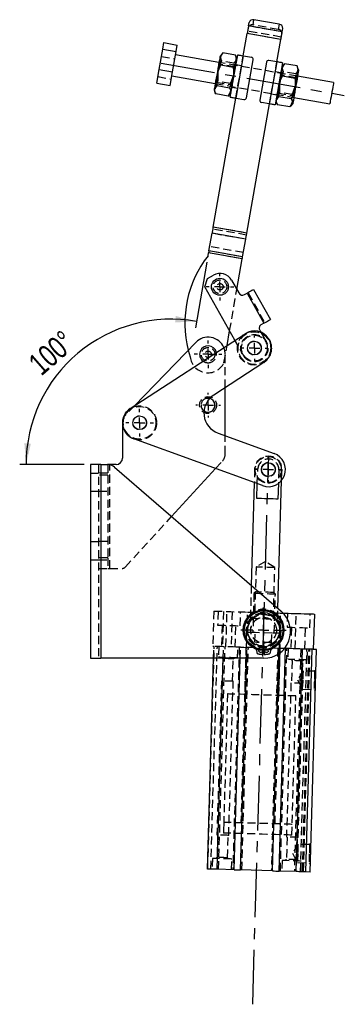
# Model space of a CAD drawing. Extents: x 121 to 968, y 26 to 742.
# Tile 3 of 10: x 478 to 579, y 26 to 332. Entities that reach past the tile are written whole.
import ezdxf

# ---------------------------------------------------------------- set-up
doc = ezdxf.new("R2010")
doc.units = 0
doc.header["$LTSCALE"] = 2
doc.linetypes.add('CENTERX2', pattern=[20.32, 12.7, -2.54, 2.54, -2.54])
doc.linetypes.add('HIDDEN', pattern=[1.905, 1.27, -0.635])
doc.layers.get('0').update_dxf_attribs({"linetype": 'CONTINUOUS'})
doc.styles.add('SLDTEXTSTYLE0', font='TXT', dxfattribs={"width": 0.75})
doc.dimstyles.new('SLDDIMSTYLE1', dxfattribs={"dimtxt": 7, "dimasz": 6.604, "dimexe": 0, "dimexo": 0.0625, "dimgap": 1.75, "dimtad": 1, "dimdec": 4, "dimlfac": 3, "dimzin": 12, "dimtxsty": 'SLDTEXTSTYLE0', "dimsah": 1, "dimcen": 0.09, "dimazin": 3, "dimtfac": 1, "dimtofl": 0, "dimtmove": 0, "dimatfit": 3, "dimtolj": 1, "dimtzin": 12})

# ---------------------------------------------------------------- blocks, each defined once
blk = doc.blocks.new('_D_4')
at = {"color": 179, "linetype": 'CONTINUOUS'}
for p, q in [((535.97, 256.82), (532.37, 236.38)), ((497.69, 193.77), (477.59, 193.77))]:
    blk.add_line(p, q, dxfattribs=at)
blk.add_arc((524.85, 193.77), 45.27, 80, 180, dxfattribs=at)
for points in [[(532.71, 238.35), (526.25, 240.03), (526.04, 238.01)], [(479.59, 193.77), (481.08, 200.28), (479.05, 200.43)]]:
    blk.add_solid(points, dxfattribs=at)
at = {"color": 179, "linetype": 'CONTINUOUS', "insert": (479.72, 226.41, 0.07), "char_height": 7, "attachment_point": 1, "rotation": 41.1935, "style": 'SLDTEXTSTYLE0'}
blk.add_mtext('100°', dxfattribs=at)
blk = doc.blocks.new('SW_CENTERMARKSYMBOL_6')
at = {"color": 0, "linetype": 'CONTINUOUS'}
for p, q in [((0, 3.33), (0, 7.07)), ((-3.33, 0), (-7.07, 0)), ((0, 0), (-1.67, 0)), ((0, 0), (0, 1.67)), ((0, 0), (0, -1.67)), ((0, 0), (1.67, 0)), ((3.33, 0), (7.07, 0)), ((0, -3.33), (0, -7.07))]:
    blk.add_line(p, q, dxfattribs=at)
blk = doc.blocks.new('SW_CENTERMARKSYMBOL_7')
at = {"color": 0, "linetype": 'CONTINUOUS'}
for p, q in [((0, 3.33), (0, 4.31)), ((-3.33, 0), (-4.31, 0)), ((0, 0), (-1.67, 0)), ((0, 0), (0, 1.67)), ((0, 0), (0, -1.67)), ((0, 0), (1.67, 0)), ((3.33, 0), (4.31, 0)), ((0, -3.33), (0, -4.31))]:
    blk.add_line(p, q, dxfattribs=at)
blk = doc.blocks.new('SW_CENTERMARKSYMBOL_8')
at = {"color": 0, "linetype": 'CONTINUOUS'}
for p, q in [((0, 3.33), (0, 4.31)), ((-3.33, 0), (-4.31, 0)), ((0, 0), (-1.67, 0)), ((0, 0), (0, 1.67)), ((0, 0), (0, -1.67)), ((0, 0), (1.67, 0)), ((3.33, 0), (4.31, 0)), ((0, -3.33), (0, -4.31))]:
    blk.add_line(p, q, dxfattribs=at)
blk = doc.blocks.new('SW_CENTERMARKSYMBOL_9')
at = {"color": 0, "linetype": 'CONTINUOUS'}
for p, q in [((0, 3.33), (0, 4.31)), ((-3.33, 0), (-4.31, 0)), ((0, 0), (-1.67, 0)), ((0, 0), (0, 1.67)), ((0, 0), (0, -1.67)), ((0, 0), (1.67, 0)), ((3.33, 0), (4.31, 0)), ((0, -3.33), (0, -4.31))]:
    blk.add_line(p, q, dxfattribs=at)
blk = doc.blocks.new('SW_CENTERMARKSYMBOL_10')
at = {"color": 0, "linetype": 'CONTINUOUS'}
for p, q in [((0, 3.33), (0, 3.78)), ((-3.33, 0), (-3.78, 0)), ((0, 0), (-1.67, 0)), ((0, 0), (0, 1.67)), ((0, 0), (0, -1.67)), ((0, 0), (1.67, 0)), ((3.33, 0), (3.78, 0)), ((0, -3.33), (0, -3.78))]:
    blk.add_line(p, q, dxfattribs=at)
blk = doc.blocks.new('SW_CENTERMARKSYMBOL_11')
at = {"color": 0, "linetype": 'CONTINUOUS'}
for p, q in [((0, 3.33), (0, 4.31)), ((-3.33, 0), (-4.31, 0)), ((0, 0), (-1.67, 0)), ((0, 0), (0, 1.67)), ((0, 0), (0, -1.67)), ((0, 0), (1.67, 0)), ((3.33, 0), (4.31, 0)), ((0, -3.33), (0, -4.31))]:
    blk.add_line(p, q, dxfattribs=at)
blk = doc.blocks.new('SW_CENTERMARKSYMBOL_12')
at = {"color": 0, "linetype": 'CONTINUOUS'}
for p, q in [((0, 3.33), (0, 3.87)), ((-3.33, 0), (-3.87, 0)), ((0, 0), (-1.67, 0)), ((0, 0), (0, 1.67)), ((0, 0), (0, -1.67)), ((0, 0), (1.67, 0)), ((3.33, 0), (3.87, 0)), ((0, -3.33), (0, -3.87))]:
    blk.add_line(p, q, dxfattribs=at)

msp = doc.modelspace()

# ---------------------------------------------------------------- linework, layer by layer
at = {"color": 7, "linetype": 'CONTINUOUS'}
for p, q in [((548.9314, 330.318116), (549.121003, 331.393404)), ((558.5022, 330.848299), (550.62374, 332.237485)), ((559.436016, 328.465872), (548.9314, 330.318116)), ((559.436016, 328.465872), (559.625619, 329.54116)), ((522.167114, 323.075446), (522.529451, 325.130356)), ((522.529451, 325.130356), (526.731297, 324.389461)), ((547.29198, 321.020497), (548.516398, 327.964527)), ((559.021014, 326.112273), (548.516398, 327.964527)), ((557.796595, 319.168243), (559.021014, 326.112273)), ((521.053313, 316.758765), (522.167114, 323.075446)), ((522.167114, 323.075446), (526.368961, 322.334541)), ((525.25516, 316.017869), (526.368961, 322.334541)), ((526.368961, 322.334541), (526.731297, 324.389461)), ((540.957854, 321.96221), (540.706744, 321.661962)), ((544.834234, 321.278704), (540.957854, 321.96221)), ((539.721017, 318.970703), (526.196324, 321.355475)), ((540.687437, 321.678165), (540.068314, 320.940319)), ((543.236842, 308.196508), (545.552152, 321.327272)), ((544.974474, 320.909384), (544.834234, 321.278704)), ((545.320621, 320.014192), (544.992422, 320.915911)), ((545.042324, 307.878149), (547.357634, 321.008914)), ((547.357634, 321.008914), (549.819654, 320.574793)), ((548.276648, 307.984802), (550.360427, 319.802496)), ((554.496619, 319.073173), (552.412841, 307.25548)), ((557.730941, 319.179826), (555.268921, 319.613946)), ((557.730941, 319.179826), (555.415633, 306.049052)), ((559.53642, 318.861468), (557.221113, 305.730698)), ((520.30185, 312.497003), (521.053313, 316.758765)), ((521.053313, 316.758765), (525.25516, 316.017869)), ((524.503696, 311.756107), (525.25516, 316.017869)), ((544.150025, 317.398352), (540.273642, 318.081859)), ((559.924014, 318.286233), (559.304891, 317.548397)), ((560.194431, 318.570289), (559.943321, 318.270031)), ((564.070814, 317.886773), (560.194431, 318.570289)), ((564.211054, 317.517452), (564.070814, 317.886773)), ((564.557198, 316.62227), (564.228999, 317.523989)), ((525.03867, 314.790083), (538.563364, 312.405321)), ((563.386602, 314.006421), (559.510219, 314.689927)), ((575.436709, 312.673065), (564.209901, 314.652654)), ((520.30185, 312.497003), (524.503696, 311.756107)), ((538.216067, 310.435705), (538.545495, 309.530609)), ((543.022323, 311.002844), (539.145942, 311.68635)), ((537.89259, 267.713907), (544.976669, 307.889723)), ((542.578834, 308.487686), (538.702454, 309.171193)), ((542.851565, 308.774494), (543.468374, 309.509578)), ((545.042324, 307.878149), (547.504343, 307.444029)), ((557.452642, 307.043774), (557.782072, 306.138677)), ((562.258902, 307.610912), (558.382519, 308.294418)), ((563.05225, 308.087272), (574.279058, 306.107683)), ((548.397206, 265.861658), (555.481288, 306.037479)), ((555.415633, 306.049052), (552.953614, 306.483172)), ((561.815414, 305.09576), (557.939031, 305.779271)), ((562.088145, 305.382568), (562.704953, 306.117657)), ((548.397206, 265.861658), (537.89259, 267.713907)), ((536.584715, 260.296579), (537.548143, 265.760454)), ((548.052761, 263.90821), (537.548143, 265.760454)), ((547.089331, 258.444332), (548.052761, 263.90821)), ((536.319731, 258.793777), (536.474492, 259.671475)), ((546.979107, 257.819228), (536.474492, 259.671475)), ((547.089331, 258.444332), (536.584715, 260.296579)), ((545.292485, 248.25392), (546.979107, 257.819228)), ((535.360153, 249.051052), (536.097688, 251.683844)), ((536.097688, 251.683844), (537.986234, 252.745842)), ((544.693835, 232.453011), (535.360153, 249.051052)), ((543.660355, 251.156328), (545.893357, 247.185395)), ((547.709075, 246.676748), (548.481721, 247.111236)), ((548.481721, 247.111236), (553.710016, 237.813781)), ((550.51554, 248.254925), (555.743836, 238.957471)), ((553.710016, 237.813781), (552.937371, 237.379294)), ((512.082801, 211.24231), (547.849613, 234.505577)), ((542.222989, 230.845936), (543.028534, 235.414409)), ((552.42873, 235.563574), (552.757539, 234.97885)), ((532.493045, 231.815304), (513.391514, 212.093516)), ((553.665432, 225.563873), (538.074685, 215.423421)), ((541.657376, 202.76112), (541.657376, 217.753657)), ((509.657376, 207.428353), (509.657376, 195.771459)), ((539.433872, 203.568625), (556.915142, 197.219981)), ((553.274028, 187.19401), (513.170151, 201.758475)), ((502.857839, 193.77146), (499.691173, 193.77146)), ((499.691173, 193.77146), (499.691173, 133.438123)), ((502.857839, 193.77146), (502.857839, 133.438123)), ((502.857839, 193.77146), (504.992455, 193.77146)), ((507.657376, 193.77146), (505.691173, 193.77146)), ((507.171504, 192.960596), (559.128104, 148.077635)), ((524.971114, 177.584318), (538.657857, 192.502144)), ((550.739803, 188.11436), (549.804854, 156.131568)), ((551.542225, 183.206954), (551.67575, 187.774455)), ((558.066505, 148.994702), (559.231319, 188.840713)), ((558.258333, 187.913376), (558.115133, 183.014808)), ((569.453049, 147.227022), (569.131626, 136.231723)), ((556.436899, 67.239874), (558.415207, 134.913845)), ((558.449376, 67.181044), (560.475322, 136.484765)), ((561.945441, 136.44179), (560.475322, 136.484765)), ((563.755744, 67.025923), (565.781691, 136.329654)), ((565.781691, 136.329654), (565.655696, 136.333329)), ((565.90472, 136.326048), (565.781691, 136.329654)), ((566.772484, 66.937738), (568.798436, 136.241459)), ((568.105248, 66.898776), (570.131195, 136.202497)), ((568.798436, 136.241459), (568.698806, 136.244369)), ((570.131195, 136.202497), (569.131626, 136.231723)), ((499.691173, 133.438123), (502.857839, 133.438123)), ((553.680477, 133.438123), (502.857839, 133.438123)), ((536.118913, 67.833824), (538.036717, 133.438123)), ((539.135655, 67.745639), (541.056037, 133.438123)), ((544.442023, 67.590518), (546.36694, 133.438123)), ((546.454497, 67.531688), (548.381133, 133.438123)), ((544.442023, 67.590518), (539.135655, 67.745639)), ((556.436899, 67.239874), (546.454497, 67.531688)), ((563.755744, 67.025923), (558.449376, 67.181044)), ((568.105248, 66.898776), (566.772484, 66.937738))]:
    msp.add_line(p, q, dxfattribs=at)
at = {"color": 7, "linetype": 'HIDDEN'}
for p, q in [((550.341537, 330.637041), (550.62374, 332.237485)), ((559.153818, 326.865428), (548.6492, 328.717672)), ((559.436016, 328.465872), (548.9314, 330.318116)), ((558.220002, 329.247855), (550.341537, 330.637041)), ((558.5022, 330.848299), (558.220002, 329.247855)), ((559.021014, 326.112273), (548.516398, 327.964527)), ((521.777987, 320.868594), (525.979833, 320.127689)), ((564.209901, 314.652654), (539.721017, 318.970703)), ((544.390746, 318.763547), (540.514365, 319.447063)), ((544.976669, 307.889723), (547.29198, 321.020497)), ((545.042324, 307.878149), (547.357634, 321.008914)), ((557.730941, 319.179826), (555.415633, 306.049052)), ((555.481288, 306.037479), (557.796595, 319.168243)), ((539.828773, 318.443987), (539.683191, 318.756186)), ((544.691923, 317.586484), (539.828773, 318.443987)), ((544.688228, 317.565533), (544.691923, 317.586484)), ((544.9355, 317.830069), (544.691923, 317.586484)), ((546.742094, 317.901932), (545.002267, 318.208717)), ((558.986538, 315.742913), (557.246708, 316.049688)), ((563.627325, 315.371626), (559.750942, 316.055132)), ((520.664186, 314.551913), (524.866032, 313.811017)), ((538.601188, 312.619838), (538.844765, 312.863412)), ((538.844765, 312.863412), (543.707915, 312.00591)), ((543.263046, 312.368038), (539.386663, 313.051554)), ((559.06535, 315.052065), (558.91977, 315.364264)), ((563.928498, 314.194563), (559.06535, 315.052065)), ((563.924807, 314.173602), (563.928498, 314.194563)), ((564.172077, 314.438137), (563.928498, 314.194563)), ((538.563364, 312.405321), (563.05225, 308.087272)), ((543.707915, 312.00591), (543.853494, 311.693711)), ((543.78673, 311.315063), (545.526557, 311.008287)), ((562.499625, 308.976117), (558.623242, 309.659623)), ((556.03117, 309.156033), (557.771, 308.849258)), ((557.837767, 309.227907), (558.081342, 309.471491)), ((558.081342, 309.471491), (562.944495, 308.613979)), ((562.944495, 308.613979), (563.090074, 308.30178)), ((548.286982, 265.236554), (537.782366, 267.088804)), ((548.397206, 265.861658), (537.89259, 267.713907)), ((548.052761, 263.90821), (537.548143, 265.760454)), ((547.323553, 259.772676), (536.818937, 261.624923)), ((546.979107, 257.819228), (536.474492, 259.671475)), ((547.089331, 258.444332), (536.584715, 260.296579)), ((543.028534, 235.414409), (545.292485, 248.25392)), ((548.481721, 247.111236), (553.710016, 237.813781)), ((548.772266, 247.27462), (554.000564, 237.977165)), ((552.757539, 234.97885), (554.389341, 232.077029)), ((541.267604, 225.42768), (542.222989, 230.845936)), ((547.547686, 227.378023), (544.693835, 232.453011)), ((530.148064, 229.394179), (530.762988, 227.279927)), ((541.657376, 217.753657), (541.657376, 228.104792)), ((513.391514, 212.093516), (510.220752, 208.819795)), ((541.657376, 197.068915), (541.657376, 202.76112)), ((502.191173, 193.77146), (502.191173, 133.438123)), ((502.857839, 193.77146), (502.857839, 133.438123)), ((504.992455, 193.77146), (505.024506, 193.77146)), ((505.024506, 193.77146), (505.024506, 190.438124)), ((505.691173, 193.77146), (505.024506, 193.77146)), ((505.691173, 161.438125), (505.691173, 193.77146)), ((505.691173, 161.438125), (505.691173, 193.697406)), ((538.657857, 192.502144), (540.780232, 194.81542)), ((499.691173, 191.104792), (502.191173, 191.104792)), ((505.024506, 191.104792), (502.191173, 191.104792)), ((505.024506, 190.438124), (502.191173, 190.438124)), ((505.024506, 190.438124), (505.024506, 164.77146)), ((550.86306, 192.330696), (550.739803, 188.11436)), ((551.67575, 187.774455), (551.808132, 192.303067)), ((558.381039, 192.110924), (558.258333, 187.913376)), ((559.231319, 188.840713), (559.32611, 192.083295)), ((499.691173, 185.438127), (502.191173, 185.438127)), ((502.191173, 185.438127), (505.024506, 185.438127)), ((510.553666, 161.87006), (524.971114, 177.584318)), ((499.691173, 169.771461), (502.191173, 169.771461)), ((505.024506, 169.771461), (502.191173, 169.771461)), ((499.691173, 164.104792), (502.191173, 164.104792)), ((505.024506, 164.77146), (502.191173, 164.77146)), ((502.191173, 164.104792), (505.024506, 164.104792)), ((505.024506, 164.77146), (505.024506, 161.438125)), ((554.25681, 163.548428), (551.27323, 161.87237)), ((557.137393, 161.700942), (554.25681, 163.548428)), ((502.191173, 161.438125), (505.024506, 161.438125)), ((505.024506, 161.438125), (505.691173, 161.438125)), ((505.691173, 161.438125), (509.57119, 161.438125)), ((551.27323, 161.87237), (550.805703, 145.879202)), ((556.669864, 145.707774), (557.137393, 161.700942)), ((549.804854, 156.131568), (549.506257, 145.91719)), ((550.631283, 153.601724), (550.276099, 141.451585)), ((551.157341, 154.097898), (550.631283, 153.601724)), ((557.295102, 153.406921), (556.798928, 153.932982)), ((556.939918, 141.256782), (557.295102, 153.406921)), ((538.133095, 148.142599), (537.81167, 137.14729)), ((539.432541, 148.104611), (539.305918, 143.773127)), ((541.131815, 148.054935), (540.810389, 137.059632)), ((541.902495, 137.027704), (542.223918, 148.023012)), ((543.797342, 147.977012), (543.475919, 136.981709)), ((546.369568, 143.566636), (546.496191, 147.898121)), ((548.327511, 136.839889), (548.648934, 147.835188)), ((557.96931, 145.669791), (558.066505, 148.994702)), ((558.615787, 136.539124), (558.93721, 147.534433)), ((561.089956, 147.4715), (560.963336, 143.140016)), ((563.467376, 136.397305), (563.788804, 147.392604)), ((568.026983, 142.933526), (568.153603, 147.26501)), ((540.672002, 143.733191), (540.477199, 137.069377)), ((544.808681, 136.942747), (545.003484, 143.606571)), ((548.276954, 141.510023), (546.543209, 82.20203)), ((550.939461, 138.430906), (551.027122, 141.429626)), ((556.188894, 141.278737), (551.027122, 141.429626)), ((556.101236, 138.280017), (556.188894, 141.278737)), ((557.205322, 81.890338), (558.939067, 141.19834)), ((562.329414, 143.100086), (562.134611, 136.436267)), ((566.466096, 136.309646), (566.660899, 142.973461)), ((536.21887, 67.830903), (538.244819, 137.134634)), ((537.188344, 67.802561), (539.214294, 137.106292)), ((538.036717, 133.438123), (538.144862, 137.137555)), ((538.244491, 137.134644), (538.144862, 137.137555)), ((539.644222, 137.093726), (539.54682, 133.761816)), ((539.600758, 67.732039), (541.626707, 137.03577)), ((541.161605, 137.04937), (541.038578, 137.052966)), ((541.056037, 133.438123), (541.161605, 137.04937)), ((541.287599, 137.045684), (541.161605, 137.04937)), ((546.058149, 136.906229), (544.032199, 67.602498)), ((546.467973, 136.894249), (544.997856, 136.937224)), ((545.544257, 133.586489), (545.641659, 136.918399)), ((546.36694, 133.438123), (546.467973, 136.894249)), ((546.864321, 67.519707), (548.890271, 136.823439)), ((548.140591, 136.845353), (547.712026, 122.184945)), ((548.381133, 133.438123), (548.480447, 136.835419)), ((558.462851, 136.543605), (548.480447, 136.835419)), ((551.390964, 136.004222), (551.485641, 135.285082)), ((553.465692, 134.655667), (553.520265, 137.12173)), ((553.744453, 137.12173), (553.799026, 134.655667)), ((555.779082, 135.285082), (555.873755, 136.004222)), ((558.053024, 136.555585), (556.027073, 67.251854)), ((558.37414, 121.873262), (558.802702, 136.533661)), ((558.415207, 134.913845), (558.462851, 136.543605)), ((558.859197, 67.169063), (560.885149, 136.472784)), ((561.301637, 136.460615), (561.204233, 133.128706)), ((565.249948, 136.345191), (563.224001, 67.04147)), ((565.120273, 66.986037), (567.14622, 136.289758)), ((565.129139, 66.985769), (567.155086, 136.2895)), ((565.772914, 66.966954), (567.798861, 136.270685)), ((565.967409, 66.961271), (567.993356, 136.264993)), ((566.064703, 66.95842), (568.09065, 136.262152)), ((566.06751, 66.958341), (568.093457, 136.262072)), ((567.201672, 132.953378), (567.299076, 136.285288)), ((540.546393, 133.73259), (540.896689, 133.361193)), ((540.896689, 133.361193), (540.692956, 126.391841)), ((543.969555, 126.296056), (544.173291, 133.265419)), ((544.173291, 133.265419), (544.544685, 133.615715)), ((562.203808, 133.099479), (562.554104, 132.728093)), ((562.554104, 132.728093), (562.35037, 125.75873)), ((565.626972, 125.662946), (565.830705, 132.632308)), ((565.830705, 132.632308), (566.202102, 132.982605)), ((565.933876, 129.510962), (564.202619, 126.705014)), ((569.544999, 129.405392), (565.933876, 129.510962)), ((569.943486, 129.781239), (569.544999, 129.405392)), ((540.498704, 126.397523), (539.096125, 78.418019)), ((542.761227, 78.31088), (544.163806, 126.290384)), ((562.156119, 125.764413), (560.753542, 77.784909)), ((564.202619, 126.705014), (565.767008, 123.802724)), ((564.418642, 77.677769), (565.821223, 125.657273)), ((565.767008, 123.802724), (569.378131, 123.697165)), ((569.378131, 123.697165), (569.753983, 123.298678)), ((542.380969, 122.340791), (541.11475, 79.025957)), ((562.438973, 78.402592), (563.705194, 121.717416)), ((541.212152, 82.357866), (541.11475, 79.025957)), ((562.438973, 78.402592), (562.536377, 81.734501)), ((539.290376, 78.412337), (539.08664, 71.442984)), ((542.363242, 71.3472), (542.566975, 78.316552)), ((560.947789, 77.779226), (560.744055, 70.809874)), ((564.020656, 70.714089), (564.22439, 77.683442)), ((564.355972, 75.534019), (562.624716, 72.728071)), ((567.967095, 75.428449), (564.355972, 75.534019)), ((568.365582, 75.804306), (567.967095, 75.428449)), ((537.715674, 71.121904), (537.618272, 67.789995)), ((539.08664, 71.442984), (538.715246, 71.092688)), ((542.713538, 70.975803), (542.363242, 71.3472)), ((543.615709, 67.614677), (543.713111, 70.946587)), ((560.744055, 70.809874), (560.372663, 70.459577)), ((562.624716, 72.728071), (564.189104, 69.825791)), ((564.370953, 70.342693), (564.020656, 70.714089)), ((559.373089, 70.488794), (559.275685, 67.156884)), ((564.189104, 69.825791), (567.800227, 69.720221)), ((565.273124, 66.981567), (565.370528, 70.313476)), ((567.800227, 69.720221), (568.176079, 69.321735))]:
    msp.add_line(p, q, dxfattribs=at)
at = {"color": 179, "linetype": 'CENTERX2', "ltscale": 0.666667}
for p, q in [((521.678266, 318.767373), (578.797115, 308.695779)), ((550.227343, 25.708228), (555.211467, 196.205287))]:
    msp.add_line(p, q, dxfattribs=at)
at = {"color": 8, "linetype": 'CONTINUOUS'}
msp.add_line((505.691173, 193.697406), (505.691173, 193.77146), dxfattribs=at)
at = {"color": 7, "linetype": 'CONTINUOUS', "flags": 128}
for points in [[(548.9314, 330.318116), (548.884981, 330.054852), (548.83641, 329.779399), (548.785975, 329.493367), (548.73397, 329.198433), (548.680696, 328.896297), (548.626465, 328.588747), (548.571592, 328.277541), (548.516398, 327.964527)], [(559.021014, 326.112273), (559.076208, 326.425297), (559.131084, 326.736493), (559.185314, 327.044053), (559.238586, 327.346179), (559.290591, 327.641122), (559.341026, 327.927145), (559.389594, 328.202598), (559.436016, 328.465872)], [(540.068314, 320.940319), (540.06136, 320.90088), (540.021599, 320.675386), (539.948042, 320.258223), (539.843515, 319.665425), (539.71204, 318.919791), (539.558664, 318.04995), (539.389283, 317.089342), (539.210407, 316.074891), (539.028908, 315.045568), (538.851766, 314.040932), (538.685782, 313.099586), (538.537336, 312.25772), (538.412137, 311.54768), (538.314994, 310.996744), (538.249637, 310.626092), (538.218583, 310.449971), (538.216067, 310.435705)], [(545.552152, 321.327272), (545.586845, 321.321153), (545.689586, 321.303043), (545.856432, 321.273618), (546.080965, 321.23403), (546.354562, 321.18579), (546.666704, 321.130746), (547.0054, 321.071022), (547.357634, 321.008914)], [(559.53642, 318.861468), (559.50173, 318.867587), (559.398987, 318.885707), (559.232143, 318.915122), (559.007608, 318.954709), (558.734013, 319.002959), (558.421868, 319.057994), (558.083175, 319.117718), (557.730941, 319.179826)], [(564.557198, 316.62227), (564.550244, 316.582832), (564.510482, 316.357327), (564.436925, 315.940164), (564.332404, 315.347376), (564.200926, 314.601732), (564.047548, 313.731902), (563.878167, 312.771293), (563.699293, 311.756842), (563.517797, 310.72751), (563.340652, 309.722873), (563.174668, 308.781537), (563.026222, 307.939671), (562.901023, 307.229631), (562.803877, 306.678695), (562.738526, 306.308044), (562.707467, 306.131922), (562.704953, 306.117657)], [(575.436709, 312.673065), (575.436709, 312.673055), (575.419563, 312.57582), (575.369778, 312.293463), (575.290241, 311.842385), (575.185575, 311.248812), (575.06187, 310.547226), (574.926305, 309.778405), (574.786765, 308.987044), (574.651358, 308.219118), (574.527957, 307.51926), (574.423728, 306.928141)], [(543.236842, 308.196508), (543.271535, 308.190388), (543.374278, 308.172269), (543.541121, 308.142854), (543.765657, 308.103256), (544.039252, 308.055016), (544.351397, 307.999981), (544.690093, 307.940258), (545.042324, 307.878149)], [(574.423728, 306.928141), (574.344727, 306.480123), (574.295553, 306.201232), (574.279058, 306.107683)], [(557.221113, 305.730698), (557.186423, 305.736818), (557.083679, 305.754933), (556.916836, 305.784353), (556.6923, 305.823945), (556.418705, 305.872185), (556.10656, 305.927225), (555.767862, 305.986944), (555.415633, 306.049052)], [(537.89259, 267.713907), (537.847743, 267.459574), (537.803072, 267.20622), (537.758741, 266.954817), (537.714926, 266.706335), (537.671797, 266.461723), (537.629515, 266.221933), (537.588244, 265.987876), (537.548143, 265.760454)], [(548.052761, 263.90821), (548.09286, 264.135629), (548.134131, 264.369684), (548.176413, 264.609479), (548.219542, 264.854086), (548.263356, 265.102568), (548.307687, 265.353971), (548.352359, 265.607325), (548.397206, 265.861658)], [(536.584715, 260.296579), (536.571883, 260.223804), (536.558676, 260.148906), (536.545145, 260.072172), (536.531344, 259.993899), (536.517322, 259.914384), (536.503139, 259.833935), (536.488841, 259.752863), (536.474492, 259.671475)], [(546.979107, 257.819228), (546.99346, 257.900613), (547.007755, 257.981688), (547.021938, 258.062137), (547.03596, 258.14165), (547.049761, 258.219925), (547.063291, 258.296659), (547.076499, 258.371557), (547.089331, 258.444332)], [(550.51554, 248.254925), (550.47646, 248.232951), (550.360725, 248.167868), (550.172779, 248.062179), (549.919847, 247.919947), (549.611651, 247.746637), (549.260031, 247.548908), (548.878499, 247.334359), (548.481721, 247.111236)], [(553.710016, 237.813781), (554.106795, 238.036904), (554.488329, 238.251452), (554.839947, 238.44918), (555.148147, 238.622492), (555.401075, 238.764724), (555.589023, 238.870413), (555.70476, 238.935495), (555.743836, 238.957471)], [(558.115133, 183.014808), (557.446463, 183.034356), (556.648923, 183.057671), (555.761767, 183.083604), (554.828681, 183.110881), (553.895591, 183.138157), (553.008435, 183.164093), (552.210895, 183.187406), (551.542225, 183.206954)], [(559.721701, 147.5115), (559.790505, 147.509488), (560.470067, 147.48962), (561.286343, 147.465758), (562.208775, 147.438797), (563.202831, 147.409735), (564.231294, 147.379669), (565.255665, 147.349723), (566.237597, 147.321019), (567.140329, 147.294634), (567.930065, 147.271547), (568.577248, 147.252627), (569.057641, 147.23858), (569.35326, 147.229943), (569.453049, 147.227022)], [(560.475322, 136.484765), (560.148644, 136.494322), (560.13043, 136.494848)], [(565.655696, 136.333329), (564.934242, 136.35442), (563.909866, 136.384371), (562.881403, 136.414431), (561.945441, 136.44179)], [(568.698806, 136.244369), (568.25582, 136.257324), (567.608642, 136.276238), (566.818901, 136.299325), (565.916169, 136.32572), (565.90472, 136.326048)], [(569.131626, 136.231723), (569.031837, 136.234634), (568.798436, 136.241459)], [(539.135655, 67.745639), (538.723648, 67.757679), (538.321041, 67.769451), (537.928127, 67.780935), (537.545202, 67.79213), (537.172549, 67.803028), (536.810438, 67.813608), (536.459138, 67.82388), (536.118913, 67.833824)], [(544.442023, 67.590518), (544.448602, 67.590329), (544.907434, 67.576908), (545.448261, 67.561103), (545.989087, 67.545288), (546.447918, 67.531877), (546.454497, 67.531688)], [(556.436899, 67.239874), (556.443481, 67.239685), (556.902307, 67.226264), (557.443135, 67.210459), (557.983963, 67.194644), (558.442794, 67.181232), (558.449376, 67.181044)], [(566.772484, 66.937738), (566.43226, 66.947682), (566.080961, 66.957953), (565.718847, 66.968533), (565.346194, 66.979431), (564.963269, 66.990627), (564.570355, 67.002111), (564.167751, 67.013873), (563.755744, 67.025923)]]:
    msp.add_lwpolyline(points, dxfattribs=at)
at = {"color": 7, "linetype": 'HIDDEN', "flags": 128}
for points in [[(539.828773, 318.443987), (539.825077, 318.423036), (539.792863, 318.240337), (539.729566, 317.881369), (539.639501, 317.370587), (539.528805, 316.742801), (539.405023, 316.040787), (539.276588, 315.312398), (539.152255, 314.607275), (539.040496, 313.97346), (538.948929, 313.454154), (538.883791, 313.084734), (538.849523, 312.890393), (538.844765, 312.863412)], [(543.707915, 312.00591), (543.712673, 312.032891), (543.746941, 312.227232), (543.812079, 312.596642), (543.903647, 313.115957), (544.015405, 313.749773), (544.139738, 314.454896), (544.268174, 315.183285), (544.391955, 315.885288), (544.502651, 316.513074), (544.592716, 317.023866), (544.656014, 317.382835), (544.688228, 317.565533)], [(559.06535, 315.052065), (559.061654, 315.031114), (559.029443, 314.848416), (558.966143, 314.489437), (558.87608, 313.978655), (558.765384, 313.350869), (558.6416, 312.648866), (558.513167, 311.920477), (558.388832, 311.215344), (558.277073, 310.581528), (558.185506, 310.062223), (558.120368, 309.692813), (558.0861, 309.498462), (558.081342, 309.471491)], [(562.944495, 308.613979), (562.949253, 308.64096), (562.983521, 308.835301), (563.048659, 309.20472), (563.140226, 309.724026), (563.251985, 310.357842), (563.376315, 311.062975), (563.504748, 311.791353), (563.628532, 312.493367), (563.739228, 313.121153), (563.829296, 313.631935), (563.892591, 313.990904), (563.924807, 314.173602)], [(535.905076, 214.397232), (536.582483, 214.422657), (536.830664, 214.378062)], [(551.808132, 192.303067), (551.403794, 192.314888), (551.106319, 192.323583), (550.924319, 192.328903), (550.86306, 192.330696)], [(558.381039, 192.110924), (558.785372, 192.099102), (559.082849, 192.090407), (559.264851, 192.085085), (559.32611, 192.083295), (559.264851, 192.085085), (559.082849, 192.090407), (558.785372, 192.099102), (558.381039, 192.110924)], [(557.137393, 161.700942), (557.037481, 161.703863), (556.744568, 161.712426), (556.278604, 161.726051), (555.671352, 161.743803), (554.964188, 161.764471), (554.205311, 161.786658), (553.44643, 161.808841), (552.73927, 161.829514), (552.132018, 161.847266), (551.666054, 161.860886), (551.373137, 161.869449), (551.27323, 161.87237), (551.27323, 161.87237)], [(557.295102, 153.406921), (557.270808, 153.407631), (557.078583, 153.413254), (556.705304, 153.424167), (556.172657, 153.439733), (555.511612, 153.45906), (554.760573, 153.481014), (553.963192, 153.504325), (553.165816, 153.527635), (552.414778, 153.54959), (551.753727, 153.568911), (551.221085, 153.584483), (550.847804, 153.595396), (550.655576, 153.601014), (550.631283, 153.601724)], [(556.798928, 153.932982), (556.792351, 153.93317), (556.636058, 153.93774), (556.282637, 153.948072), (555.758305, 153.9634), (555.101944, 153.982588), (554.362235, 154.004209), (553.594036, 154.026665), (552.854327, 154.048292), (552.197966, 154.067479), (551.673629, 154.082808), (551.32021, 154.093139), (551.163915, 154.097709), (551.157341, 154.097898)], [(538.133095, 148.142599), (538.133617, 148.142584), (538.246721, 148.139276), (538.553278, 148.130315), (539.041919, 148.11603), (539.694526, 148.096952), (540.486902, 148.07379), (541.389667, 148.047395), (542.369351, 148.01876), (543.389626, 147.988933), (544.412665, 147.959027), (545.400535, 147.930148), (546.316609, 147.903371), (547.126919, 147.879683), (547.801423, 147.859964), (548.315111, 147.844948), (548.648934, 147.835188)], [(548.648934, 147.835188), (549.884948, 147.799058), (551.163679, 147.761676), (552.471149, 147.723454), (553.793071, 147.68481), (555.114992, 147.646167), (556.422465, 147.607945), (557.701198, 147.570563), (558.93721, 147.534433)], [(558.93721, 147.534433), (559.273097, 147.524613), (559.721701, 147.5115)], [(549.506257, 145.91719), (549.605189, 145.914299), (549.897356, 145.905756), (550.369094, 145.891967), (550.998353, 145.873569), (551.755699, 145.851431), (552.605731, 145.826581), (553.508692, 145.800186), (554.422366, 145.773478), (555.304033, 145.747704), (556.112461, 145.724071), (556.80985, 145.703686), (557.363597, 145.687499), (557.747804, 145.676263), (557.944504, 145.670516), (557.96931, 145.669791)], [(539.305918, 143.773127), (539.408548, 143.770126), (539.710467, 143.7613), (540.194134, 143.747164), (540.831437, 143.728532), (541.585341, 143.706494), (542.412028, 143.682329), (543.263458, 143.657439), (544.090145, 143.633269), (544.844049, 143.61123), (545.481352, 143.592604), (545.965019, 143.578463), (546.266939, 143.569636), (546.369568, 143.566636)], [(551.027122, 141.429626), (550.177418, 141.454466), (549.456045, 141.475556), (548.889993, 141.492101), (548.500434, 141.503491), (548.301941, 141.509292), (548.276954, 141.510023)], [(558.939067, 141.19834), (558.914078, 141.19907), (558.715585, 141.204872), (558.326029, 141.216261), (557.759973, 141.232806), (557.038603, 141.253896), (556.188894, 141.278737)], [(560.963336, 143.140016), (561.06596, 143.137016), (561.367882, 143.128194), (561.851549, 143.114053), (562.488852, 143.095422), (563.242756, 143.073383), (564.069443, 143.049218), (564.92087, 143.024328), (565.747562, 143.000164), (566.501461, 142.978125), (567.138764, 142.959493), (567.622431, 142.945352), (567.924353, 142.936526), (568.026983, 142.933526)], [(556.101236, 138.280017), (555.492896, 138.297799), (554.853114, 138.316505), (554.192084, 138.335827), (553.52035, 138.355467), (552.84861, 138.375096), (552.187585, 138.394418), (551.547803, 138.413124), (550.939461, 138.430906)], [(538.144862, 137.137555), (537.925298, 137.143972), (537.812191, 137.147281), (537.81167, 137.14729)], [(541.038578, 137.052966), (540.165477, 137.078487), (539.3731, 137.101653), (538.720494, 137.120727), (538.244491, 137.134644)], [(544.997856, 136.937224), (544.09124, 136.963728), (543.068201, 136.99363), (542.047926, 137.023452), (541.287599, 137.045684)], [(546.467973, 136.894249), (546.474552, 136.89405), (546.933383, 136.880639), (547.474211, 136.864834), (548.015036, 136.849019), (548.473868, 136.835608), (548.480447, 136.835419)], [(558.462851, 136.543605), (558.469428, 136.543406), (558.751621, 136.535161)], [(560.13043, 136.494848), (559.469082, 136.51419), (558.951674, 136.529309), (558.751621, 136.535161)], [(545.544257, 133.586489), (545.44208, 133.589479), (545.142504, 133.598231), (544.665953, 133.612169), (544.044897, 133.630318), (543.321665, 133.651468), (542.545538, 133.674148), (541.769413, 133.696837), (541.04618, 133.717987), (540.425125, 133.736136), (539.948573, 133.750064), (539.648998, 133.758826), (539.54682, 133.761816), (539.54682, 133.761816)], [(544.173291, 133.265419), (544.148401, 133.266144), (543.953799, 133.271826), (543.58807, 133.282525), (543.095321, 133.29693), (542.53499, 133.313311), (541.974659, 133.329682), (541.48191, 133.344087), (541.116181, 133.354786), (540.921579, 133.360468), (540.896689, 133.361193)], [(567.201672, 132.953378), (567.099495, 132.956369), (566.799922, 132.965131), (566.323368, 132.979058), (565.702312, 132.997208), (564.979079, 133.018357), (564.202952, 133.041047), (563.42683, 133.063727), (562.703592, 133.084876), (562.082537, 133.103026), (561.605988, 133.116963), (561.306415, 133.125715), (561.204233, 133.128706), (561.204233, 133.128706)], [(565.830705, 132.632308), (565.805816, 132.633033), (565.611216, 132.638726), (565.245482, 132.649415), (564.752736, 132.663819), (564.192407, 132.6802), (563.632074, 132.696582), (563.139327, 132.710986), (562.773593, 132.721675), (562.578994, 132.727358), (562.554104, 132.728093)], [(565.933876, 129.510962), (565.931035, 129.413707), (565.922695, 129.128578), (565.909438, 128.675007), (565.892158, 128.083898), (565.872036, 127.395543), (565.85044, 126.656843)], [(569.544999, 129.405392), (569.542158, 129.308137), (569.533823, 129.023018), (569.520561, 128.569447), (569.50328, 127.978338), (569.483159, 127.289984), (569.461567, 126.551283)], [(544.163806, 126.290384), (544.157548, 126.290563), (544.009457, 126.294894), (543.679506, 126.30454), (543.203454, 126.318458), (542.632883, 126.335137), (542.029627, 126.35277), (541.459059, 126.369449), (540.983004, 126.383367), (540.653055, 126.393013), (540.504965, 126.397334), (540.498704, 126.397523)], [(565.821223, 125.657273), (565.81496, 125.657452), (565.666872, 125.661783), (565.336921, 125.671429), (564.860868, 125.685347), (564.290298, 125.702026), (563.687044, 125.719659), (563.116474, 125.736339), (562.640421, 125.750257), (562.31047, 125.759903), (562.162377, 125.764224), (562.156119, 125.764413)], [(565.85044, 126.656843), (565.828848, 125.918143), (565.821223, 125.657273)], [(569.461567, 126.551283), (569.43997, 125.812583), (569.419849, 125.124219), (569.402568, 124.53312), (569.389311, 124.079548), (569.380977, 123.794419), (569.378131, 123.697165)], [(563.705194, 121.717416), (563.680339, 121.718141), (563.482183, 121.723943), (563.089572, 121.735417), (562.509813, 121.752364), (561.753708, 121.774468), (560.835335, 121.80131), (559.771814, 121.832403), (558.582945, 121.867153), (557.29088, 121.904932), (555.919685, 121.945017), (554.494905, 121.98666), (553.04308, 122.029099), (551.591255, 122.071547), (550.166478, 122.113191), (548.795283, 122.153275), (547.503218, 122.191055), (546.314352, 122.225804), (545.250826, 122.256898), (544.332457, 122.28374), (543.57635, 122.305843), (542.996591, 122.322791), (542.603977, 122.334265), (542.405824, 122.340066), (542.380969, 122.340791)], [(562.536377, 81.734501), (562.511521, 81.735226), (562.313371, 81.741018), (561.920755, 81.752492), (561.340996, 81.76944), (560.584891, 81.791543), (559.666517, 81.818395), (558.602997, 81.849479), (557.414127, 81.884238), (556.122062, 81.922008), (554.750868, 81.962092), (553.326088, 82.003745), (551.874263, 82.046184), (550.42244, 82.088622), (548.997661, 82.130276), (547.626468, 82.17036), (546.334401, 82.20813), (545.145534, 82.242879), (544.082009, 82.273973), (543.16364, 82.300825), (542.407533, 82.322928), (541.827773, 82.339876), (541.43516, 82.35135), (541.237009, 82.357141), (541.212152, 82.357866)], [(542.761227, 78.31088), (542.754966, 78.311059), (542.606876, 78.31539), (542.276927, 78.325036), (541.800872, 78.338954), (541.230304, 78.355633), (540.627048, 78.373266), (540.056477, 78.389946), (539.580425, 78.403863), (539.250474, 78.413509), (539.102383, 78.417831), (539.096125, 78.418019)], [(562.438973, 78.402592), (562.414118, 78.403317), (562.215967, 78.409108), (561.823356, 78.420582), (561.243597, 78.43753), (560.487487, 78.459633), (559.569118, 78.486485), (558.505593, 78.517569), (557.316723, 78.552328), (556.024659, 78.590098), (554.653469, 78.630182), (553.228689, 78.671836), (551.776864, 78.714274), (550.325039, 78.756713), (548.900259, 78.798367), (547.529067, 78.838451), (546.237, 78.87622), (545.048133, 78.91097), (543.984607, 78.942063), (543.066239, 78.968915), (542.310131, 78.991019), (541.730372, 79.007966), (541.337759, 79.01944), (541.139608, 79.025232), (541.11475, 79.025957)], [(562.438973, 78.402592), (562.414118, 78.403317), (562.215967, 78.409108), (561.823356, 78.420582), (561.243597, 78.43753), (560.487487, 78.459633), (559.569118, 78.486485), (558.505593, 78.517569), (557.316723, 78.552328), (556.024659, 78.590098), (554.653469, 78.630182), (553.228689, 78.671836), (551.776864, 78.714274), (550.325039, 78.756713), (548.900259, 78.798367), (547.529067, 78.838451), (546.237, 78.87622), (545.048133, 78.91097), (543.984607, 78.942063), (543.066239, 78.968915), (542.310131, 78.991019), (541.730372, 79.007966), (541.337759, 79.01944), (541.139608, 79.025232), (541.11475, 79.025957)], [(564.418642, 77.677769), (564.412383, 77.677948), (564.26429, 77.682279), (563.934344, 77.691925), (563.458287, 77.705843), (562.887716, 77.722523), (562.284463, 77.740156), (561.713892, 77.756835), (561.23784, 77.770753), (560.907888, 77.780399), (560.759801, 77.78473), (560.753542, 77.784909)], [(564.355972, 75.534019), (564.353131, 75.436764), (564.344796, 75.151635), (564.331534, 74.698064), (564.314254, 74.106954), (564.294132, 73.4186), (564.272541, 72.6799)], [(567.967095, 75.428449), (567.964254, 75.331204), (567.955919, 75.046075), (567.942662, 74.592504), (567.925382, 74.001395), (567.905255, 73.31304), (567.883663, 72.57434)], [(543.713111, 70.946587), (543.610933, 70.949567), (543.31136, 70.958329), (542.834806, 70.972257), (542.213751, 70.990416), (541.490518, 71.011556), (540.714393, 71.034246), (539.938266, 71.056935), (539.215034, 71.078075), (538.593978, 71.096234), (538.117427, 71.110162), (537.817851, 71.118914), (537.715674, 71.121904), (537.715674, 71.121904)], [(542.363242, 71.3472), (542.338352, 71.347925), (542.14375, 71.353617), (541.778021, 71.364306), (541.285272, 71.378711), (540.724941, 71.395092), (540.16461, 71.411473), (539.671861, 71.425878), (539.306132, 71.436567), (539.11153, 71.442259), (539.08664, 71.442984)], [(564.020656, 70.714089), (563.995767, 70.714814), (563.801167, 70.720507), (563.435433, 70.731196), (562.942687, 70.7456), (562.382358, 70.761982), (561.822025, 70.778363), (561.329278, 70.792767), (560.963544, 70.803456), (560.768945, 70.809149), (560.744055, 70.809874)], [(564.272541, 72.6799), (564.250944, 71.9412), (564.230822, 71.252846), (564.213542, 70.661736), (564.200285, 70.208165), (564.191945, 69.923036), (564.189104, 69.825791)], [(567.883663, 72.57434), (567.862067, 71.83564), (567.841945, 71.147286), (567.824665, 70.556177), (567.811408, 70.102605), (567.803073, 69.817476), (567.800227, 69.720221)], [(565.370528, 70.313476), (565.268346, 70.316457), (564.968773, 70.325219), (564.492224, 70.339146), (563.871168, 70.357306), (563.147935, 70.378446), (562.371808, 70.401135), (561.595681, 70.423825), (560.872448, 70.444964), (560.251393, 70.463124), (559.774839, 70.477051), (559.475266, 70.485813), (559.373089, 70.488794), (559.373089, 70.488794)]]:
    msp.add_lwpolyline(points, dxfattribs=at)
at = {"color": 7, "linetype": 'CONTINUOUS'}
for centre, radius in [((540.028537, 249.114024), 2.645833), ((550.757522, 230.034725), 2.133333), ((550.757522, 230.034725), 2.116667), ((514.990709, 206.771459), 2.133333), ((514.990709, 206.771459), 2.116667), ((555.094585, 192.206995), 2.133333), ((555.094585, 192.206995), 2.116667), ((553.63236, 142.187159), 6.35), ((553.63236, 142.187159), 6.016667)]:
    msp.add_circle(centre, radius, dxfattribs=at)
at = {"color": 7, "linetype": 'HIDDEN'}
for centre, radius in [((540.028537, 249.114024), 2.133333), ((540.028537, 249.114024), 2.116667), ((540.028537, 249.114024), 1), ((550.757522, 230.034725), 5.291667), ((550.757522, 230.034725), 5.091667), ((550.757522, 230.034725), 4.233333), ((550.757522, 230.034725), 4.033333), ((536.324043, 228.104792), 2.133333), ((536.324043, 228.104792), 2.116667), ((550.757522, 230.034725), 2.166667), ((536.324043, 228.104792), 1), ((536.324043, 212.271459), 2.645833), ((514.990709, 206.771459), 5.291667), ((514.990709, 206.771459), 5.091667), ((514.990709, 206.771459), 2.166667), ((555.094585, 192.206995), 4.233333), ((555.094585, 192.206995), 4.066667), ((555.094585, 192.206995), 2.2), ((553.63236, 142.187159), 5.4), ((553.63236, 142.187159), 5.333333), ((553.63236, 142.187159), 5), ((553.63236, 142.187159), 4.933333), ((553.63236, 142.187159), 4.033333), ((553.63236, 142.187159), 4), ((552.73236, 135.81709), 0.566667), ((554.53236, 135.81709), 0.566667)]:
    msp.add_circle(centre, radius, dxfattribs=at)
at = {"color": 7, "linetype": 'CONTINUOUS'}
for centre, radius, start, end in [((550.302841, 331.04907), 1.230978, 74.88918912, 163.75628668), ((558.397292, 329.621807), 1.230971, 356.2435761, 85.11110084), ((549.703887, 319.918259), 0.666667, 350, 80), ((555.153157, 318.957406), 0.666667, 80, 170), ((547.620109, 308.100566), 0.666667, 260, 350), ((553.069379, 307.139713), 0.666667, 170, 260), ((563.085592, 237.827406), 34, 141.92751306, 194.36132893), ((540.028537, 249.114024), 4.166667, 29.35063353, 119.35063353), ((547.055538, 247.838931), 1.333333, 209.35063353, 299.35063353), ((553.590911, 236.217112), 1.333333, 119.35063353, 209.35063353), ((536.324043, 228.104792), 5.333333, 23.12438303, 135.91530207), ((550.757522, 230.034725), 5.333333, 303.04057403, 123.04057403), ((536.324043, 228.104792), 2.645833, 12.72889189, 233.35225618), ((541.70957, 209.834857), 6.666667, 123.04057403, 250.04057403), ((536.324043, 212.271459), 2.166667, 234.83504862, 76.47761223), ((536.324043, 212.271459), 2.2, 270, 75.98561807), ((514.990709, 206.771459), 5.333333, 123.04057403, 250.04057403), ((536.324043, 212.271459), 2.2, 235.32704278, 270), ((511.657376, 207.428353), 2, 150.54290209, 180), ((555.094585, 192.206995), 5.333333, 250.04057403, 70.04057403), ((504.992455, 190.438126), 3.333333, 49.17774538, 90), ((507.657376, 195.771459), 2, 270, 0), ((553.68048, 141.771459), 8.333333, 270, 49.17774538)]:
    msp.add_arc(centre, radius, start, end, dxfattribs=at)
at = {"color": 7, "linetype": 'HIDDEN'}
for centre, radius, start, end in [((550.020632, 329.448639), 1.230966, 74.88877398, 163.75678269), ((558.115091, 328.02136), 1.230974, 356.24371441, 85.11096254), ((536.324043, 228.104792), 5.333333, 0, 23.12438303), ((550.757522, 230.034725), 4.166667, 219.61372943, 29.35063353), ((536.285415, 227.885727), 5.555556, 186.26020471, 333.73979529), ((536.324043, 228.104792), 2.645833, 270, 12.72889189), ((536.324043, 228.104792), 2.645833, 233.35225618, 270), ((536.324043, 212.271459), 2.2, 75.98561807, 235.32704278), ((536.324043, 212.271459), 2.166667, 101.14945529, 234.83504862), ((511.657376, 207.428353), 2, 135.91530207, 150.54290209), ((538.324043, 197.068915), 3.333333, 317.46437364, 0), ((555.094585, 192.206995), 3.287856, 358.32555488, 178.32555488), ((509.57119, 162.771459), 1.333333, 270, 317.46437364), ((553.63236, 142.581501), 6.138991, 300.19653412, 239.80346588), ((553.63236, 142.187159), 5.066667, 271.26770917, 268.73229083), ((549.673223, 135.778076), 1.732563, 7.5, 59.80346588), ((551.981362, 135.350348), 0.5, 187.5, 256.42375773), ((555.283358, 135.350348), 0.5, 283.57624227, 352.5), ((557.591497, 135.778076), 1.732563, 120.19653412, 172.5), ((553.63236, 142.187159), 7.533333, 256.42375773, 268.73229083), ((553.63236, 142.187159), 7.533333, 271.26770917, 283.57624227)]:
    msp.add_arc(centre, radius, start, end, dxfattribs=at)
at = {"color": 7, "linetype": 'CONTINUOUS'}
for points, knots in [([(540.273642, 318.081859), (540.189063, 318.444032), (540.01807, 319.176232), (540.089476, 320.203817), (540.415803, 321.140617), (540.77607, 321.686678), (540.957854, 321.96221)], [0, 0, 0, 0, 0.2646052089, 0.5349481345, 0.7653436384, 1, 1, 1, 1]), ([(544.834234, 321.278704), (544.918815, 320.916531), (545.08981, 320.184331), (545.018399, 319.156746), (544.692077, 318.219946), (544.331809, 317.673885), (544.150025, 317.398352)], [0, 0, 0, 0, 0.2646052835, 0.5349482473, 0.7653436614, 1, 1, 1, 1]), ([(539.145942, 311.68635), (539.090287, 312.521483), (538.997774, 313.909705), (539.360086, 315.840754), (539.819588, 317.12856), (540.168495, 317.861099), (540.273642, 318.081859)], [0, 0, 0, 0, 0.3793850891, 0.6306433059, 0.888689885, 1, 1, 1, 1]), ([(544.150025, 317.398352), (544.173327, 317.154937), (544.249303, 316.361297), (544.243013, 314.994366), (543.927667, 313.054416), (543.360235, 311.768577), (543.022323, 311.002844)], [0, 0, 0, 0, 0.1113117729, 0.3629257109, 0.6206140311, 1, 1, 1, 1]), ([(559.510219, 314.689927), (559.425639, 315.052101), (559.254646, 315.784301), (559.326057, 316.811886), (559.65238, 317.748685), (560.012647, 318.294753), (560.194431, 318.570289)], [0, 0, 0, 0, 0.2646050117, 0.5349477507, 0.7653430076, 1, 1, 1, 1]), ([(564.070814, 317.886773), (564.155393, 317.524603), (564.326387, 316.79241), (564.254976, 315.764824), (563.928653, 314.828025), (563.568386, 314.281957), (563.386602, 314.006421)], [0, 0, 0, 0, 0.2646043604, 0.5349473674, 0.7653428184, 1, 1, 1, 1]), ([(558.382519, 308.294418), (558.326866, 309.129551), (558.234354, 310.517773), (558.596665, 312.448823), (559.056169, 313.736628), (559.405073, 314.469168), (559.510219, 314.689927)], [0, 0, 0, 0, 0.3793851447, 0.6306434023, 0.8886900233, 1, 1, 1, 1]), ([(563.386602, 314.006421), (563.409905, 313.763006), (563.485884, 312.969366), (563.479592, 311.602435), (563.164242, 309.662486), (562.596813, 308.376646), (562.258902, 307.610912)], [0, 0, 0, 0, 0.1113118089, 0.3629257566, 0.6206141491, 1, 1, 1, 1]), ([(538.702454, 309.171193), (538.59698, 309.414875), (538.383746, 309.907524), (538.392574, 310.58019), (538.659073, 311.1777), (538.982664, 311.515767), (539.145942, 311.68635)], [0, 0, 0, 0, 0.2646049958, 0.5349478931, 0.7653430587, 1, 1, 1, 1]), ([(543.022323, 311.002844), (543.127795, 310.759161), (543.341026, 310.266512), (543.332203, 309.593846), (543.065703, 308.996337), (542.742112, 308.658269), (542.578834, 308.487686)], [0, 0, 0, 0, 0.2646049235, 0.5349478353, 0.7653429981, 1, 1, 1, 1]), ([(557.939031, 305.779271), (557.833559, 306.022955), (557.620328, 306.515606), (557.629145, 307.188253), (557.895654, 307.785783), (558.219242, 308.123841), (558.382519, 308.294418)], [0, 0, 0, 0, 0.2646050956, 0.534947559, 0.7653435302, 1, 1, 1, 1]), ([(562.258902, 307.610912), (562.364375, 307.36723), (562.577607, 306.87458), (562.568779, 306.201915), (562.30228, 305.604404), (561.978691, 305.266341), (561.815414, 305.09576)], [0, 0, 0, 0, 0.2646050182, 0.5349480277, 0.765343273, 1, 1, 1, 1])]:
    msp.add_open_spline(points, degree=3, knots=knots, dxfattribs=at)
at = {"color": 7, "linetype": 'HIDDEN'}
for points, knots in [([(540.514365, 319.447063), (540.409215, 319.226297), (540.06638, 318.506503), (539.60477, 317.219857), (539.237601, 315.289045), (539.331027, 313.88668), (539.386663, 313.051554)], [0, 0, 0, 0, 0.1113121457, 0.3629262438, 0.6206146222, 1, 1, 1, 1]), ([(540.706744, 321.661962), (540.619628, 321.5662), (540.351883, 321.271885), (540.189269, 320.743035), (540.22975, 320.091816), (540.418916, 319.66329), (540.514365, 319.447063)], [0, 0, 0, 0, 0.1505983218, 0.4628522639, 0.7289653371, 1, 1, 1, 1]), ([(544.390746, 318.763547), (544.573679, 318.956415), (544.943512, 319.346333), (545.158292, 319.982129), (545.139515, 320.513555), (545.012856, 320.817329), (544.974474, 320.909384)], [0, 0, 0, 0, 0.3057185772, 0.6180661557, 0.8842595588, 1, 1, 1, 1]), ([(543.263046, 312.368038), (543.600974, 313.13377), (544.162705, 314.40663), (544.482704, 316.345138), (544.491366, 317.71244), (544.414047, 318.520136), (544.390746, 318.763547)], [0, 0, 0, 0, 0.3793840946, 0.6306429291, 0.8886887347, 1, 1, 1, 1]), ([(559.750942, 316.055132), (559.645792, 315.834366), (559.302959, 315.114575), (558.841347, 313.827929), (558.474182, 311.897117), (558.567607, 310.494749), (558.623242, 309.659623)], [0, 0, 0, 0, 0.1113121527, 0.362924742, 0.6206145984, 1, 1, 1, 1]), ([(559.943321, 318.270031), (559.856206, 318.174269), (559.588465, 317.879952), (559.425844, 317.351115), (559.466331, 316.699895), (559.655494, 316.271362), (559.750942, 316.055132)], [0, 0, 0, 0, 0.1505982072, 0.4628515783, 0.728964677, 1, 1, 1, 1]), ([(563.627325, 315.371626), (563.810257, 315.564489), (564.180088, 315.954398), (564.394874, 316.590208), (564.376091, 317.121638), (564.249435, 317.425401), (564.211054, 317.517452)], [0, 0, 0, 0, 0.3057181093, 0.6180666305, 0.8842602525, 1, 1, 1, 1]), ([(539.386663, 313.051554), (539.183314, 312.740149), (538.772207, 312.110586), (538.487854, 311.120556), (538.474094, 310.128639), (538.62587, 309.492285), (538.702454, 309.171193)], [0, 0, 0, 0, 0.2646052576, 0.5349474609, 0.7653429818, 1, 1, 1, 1]), ([(562.499625, 308.976117), (562.837553, 309.741848), (563.399283, 311.014706), (563.719286, 312.953212), (563.727942, 314.320515), (563.650626, 315.128214), (563.627325, 315.371626)], [0, 0, 0, 0, 0.3793840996, 0.6306414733, 0.8886887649, 1, 1, 1, 1]), ([(542.578834, 308.487686), (542.782183, 308.799087), (543.193291, 309.428643), (543.477643, 310.418685), (543.491402, 311.410601), (543.339628, 312.046949), (543.263046, 312.368038)], [0, 0, 0, 0, 0.2646047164, 0.5349480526, 0.7653437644, 1, 1, 1, 1]), ([(558.623242, 309.659623), (558.419892, 309.348222), (558.008782, 308.718667), (557.724432, 307.728624), (557.710671, 306.736708), (557.862447, 306.10036), (557.939031, 305.779271)], [0, 0, 0, 0, 0.2646047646, 0.5349480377, 0.7653437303, 1, 1, 1, 1]), ([(561.815414, 305.09576), (562.018762, 305.407161), (562.429867, 306.036717), (562.71422, 307.026754), (562.727978, 308.018669), (562.576207, 308.655024), (562.499625, 308.976117)], [0, 0, 0, 0, 0.2646045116, 0.5349473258, 0.7653429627, 1, 1, 1, 1]), ([(548.634495, 142.333262), (548.665481, 142.885755), (548.70017, 143.504263), (548.997293, 144.015779), (549.029005, 144.070375)], [0, 0, 0, 0, 0.8932671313, 1, 1, 1, 1])]:
    msp.add_open_spline(points, degree=3, knots=knots, dxfattribs=at)

# ---------------------------------------------------------------- block references
at = {"color": 179, "linetype": 'CONTINUOUS'}
for name, p in [('SW_CENTERMARKSYMBOL_11', (540.028537, 249.114024)), ('SW_CENTERMARKSYMBOL_10', (550.757522, 230.034725)), ('SW_CENTERMARKSYMBOL_9', (536.324043, 228.104792)), ('SW_CENTERMARKSYMBOL_12', (536.324043, 212.271459)), ('SW_CENTERMARKSYMBOL_8', (514.990709, 206.771459)), ('SW_CENTERMARKSYMBOL_7', (555.094585, 192.206995)), ('SW_CENTERMARKSYMBOL_6', (553.63236, 142.187159))]:
    msp.add_blockref(name, p, dxfattribs=at)

# ---------------------------------------------------------------- dimensions: what is measured, and where the dimension line sits
dim = msp.add_angular_dim_2l(base=(495.757905, 228.447479), line1=((499.691173, 193.771459), (504.992455, 193.771459)), line2=((549.121003, 331.393406), (536.31973, 258.793776)), dimstyle='SLDDIMSTYLE1', dxfattribs=at)
dim.commit()
dim.dimension.update_dxf_attribs({"geometry": '_D_4', "text_midpoint": (495.041948, 227.833901), "dimtype": 162})

doc.saveas('drawing.dxf')
